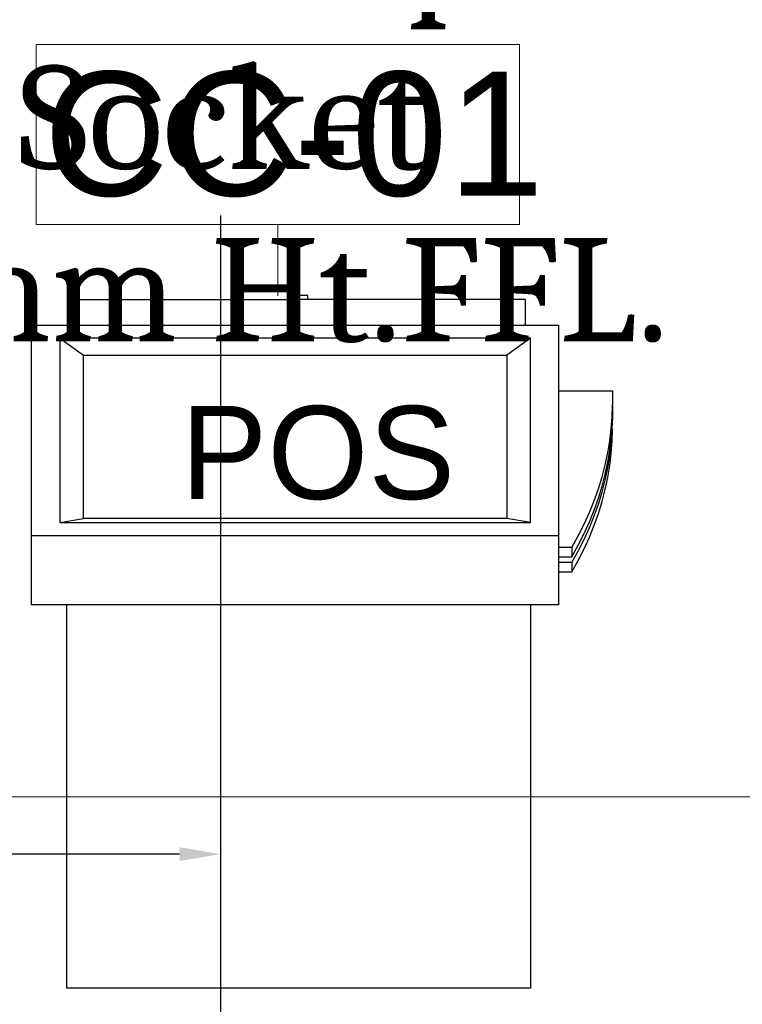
# Model space of a CAD drawing. Header units: millimetres. Extents: x 3351592 to 3400404, y -498420 to -470360.
# Tile 12 of 43: x 3355080 to 3355429, y -482253 to -481776. Entities that reach past the tile are written whole.
import ezdxf

# ---------------------------------------------------------------- set-up
doc = ezdxf.new("R2010")
doc.units = ezdxf.units.MM
doc.header["$LTSCALE"] = 3
doc.header["$MEASUREMENT"] = 0
doc.header["$PDMODE"] = 3
doc.header["$PDSIZE"] = -1
doc.layers.get('0').update_dxf_attribs({"linetype": 'CONTINUOUS'})
doc.layers.get('Defpoints').update_dxf_attribs({"linetype": 'CONTINUOUS'})
doc.layers.add('Civil-Wall-Text', color=7, linetype='CONTINUOUS', lineweight=0)
doc.layers.add('Equip No.', color=1, linetype='CONTINUOUS', lineweight=15)
for name, color, linetype in [('ELECTRICAL', 7, 'CONTINUOUS'), ('Equip Name', 7, 'CONTINUOUS'), ('Equipment', 5, 'CONTINUOUS')]:
    doc.layers.add(name, color=color, linetype=linetype)
doc.styles.add('ARAIL', font='arial.ttf')
doc.styles.add('Arial', font='arial.ttf')
doc.styles.add('ROMANT', font='arial.ttf')
doc.styles.get("Standard").update_dxf_attribs({"font": 'arial.ttf'})
doc.dimstyles.new('TFS-Dim', dxfattribs={"dimtxt": 78, "dimasz": 20, "dimexe": 25, "dimexo": 25, "dimgap": 5, "dimtad": 0, "dimdec": 0, "dimzin": 0, "dimdsep": 46, "dimtxsty": 'Standard', "dimcen": 0.09, "dimclrd": 251, "dimclre": 251, "dimclrt": 251, "dimadec": 0, "dimazin": 0, "dimtfac": 1, "dimtdec": 0, "dimtofl": 0, "dimtmove": 0, "dimatfit": 3, "dimldrblk": 'DOT', "dimfxl": 0, "dimtolj": 1, "dimtzin": 0, "dimlwd": -1, "dimlwe": -1, "dimarcsym": 0})

# ---------------------------------------------------------------- blocks, each defined once
blk = doc.blocks.new('A$C80eb0365')
at = {"layer": 'Equipment'}
for p, q in [((270.57, 221.24), (114.17, 221.24)), ((114.17, 221.24), (114.17, 91.95)), ((270.57, 91.95), (270.57, 221.24)), ((102.29, 91.95), (102.29, 68.58)), ((114.17, 91.95), (102.29, 91.95)), ((270.57, 91.95), (114.17, 91.95)), ((280.11, 91.95), (270.57, 91.95)), ((280.11, 80.83), (280.11, 91.95)), ((280.11, 80.83), (284.58, 80.83)), ((280.11, 77.69), (280.11, 80.83)), ((284.58, 80.83), (286.74, 76.94)), ((284.58, 77.69), (284.58, 80.83)), ((284.58, 77.69), (280.11, 77.69)), ((280.11, 75.72), (280.11, 77.69)), ((284.58, 77.69), (286.74, 73.8)), ((286.74, 76.94), (288.72, 73.02)), ((280.11, 72.57), (280.11, 75.72)), ((280.11, 75.72), (284.58, 75.72)), ((284.58, 72.57), (284.58, 75.72)), ((284.58, 75.72), (286.74, 71.83)), ((286.74, 73.8), (288.72, 69.88)), ((284.58, 72.57), (280.11, 72.57)), ((280.11, 68.58), (280.11, 72.57)), ((284.58, 72.57), (286.74, 68.68)), ((286.74, 71.83), (288.72, 67.9)), ((288.72, 73.02), (290.52, 69.07)), ((288.72, 69.88), (290.52, 65.92)), ((102.29, 68.58), (280.11, 68.58)), ((102.29, 68.58), (102.29, -2.45)), ((280.11, 19.7), (280.11, 68.58)), ((286.74, 68.68), (288.72, 64.76)), ((288.72, 67.9), (290.52, 63.95)), ((290.52, 69.07), (292.13, 65.09)), ((111.81, 64.14), (119.75, 62.83)), ((111.81, 64.14), (270.58, 64.14)), ((111.81, 1.99), (111.81, 64.14)), ((270.58, 64.14), (262.64, 62.83)), ((270.58, 64.14), (270.58, 1.99)), ((288.72, 64.76), (290.52, 60.81)), ((290.52, 65.92), (292.13, 61.95)), ((290.52, 63.95), (292.13, 59.97)), ((292.13, 65.09), (293.55, 61.08)), ((262.64, 62.83), (119.75, 62.83)), ((119.75, 62.83), (119.75, 7.68)), ((262.64, 7.68), (262.64, 62.83)), ((290.52, 60.81), (292.13, 56.83)), ((292.13, 61.95), (293.55, 57.94)), ((292.13, 59.97), (293.55, 55.97)), ((293.55, 61.08), (294.79, 57.06)), ((292.13, 56.83), (293.55, 52.83)), ((293.55, 57.94), (294.79, 53.92)), ((294.79, 57.06), (295.84, 53.01)), ((293.55, 55.97), (294.79, 51.94)), ((294.79, 53.92), (295.84, 49.87)), ((293.55, 52.83), (294.79, 48.8)), ((294.79, 51.94), (295.84, 47.9)), ((295.84, 53.01), (296.7, 48.96)), ((295.84, 49.87), (296.7, 45.81)), ((294.79, 48.8), (295.84, 44.76)), ((295.84, 47.9), (296.7, 43.84)), ((296.7, 48.96), (297.37, 44.89)), ((295.84, 44.76), (296.7, 40.7)), ((296.7, 45.81), (297.37, 41.74)), ((296.7, 43.84), (297.37, 39.77)), ((297.37, 44.89), (297.84, 40.81)), ((296.7, 40.7), (297.37, 36.63)), ((297.37, 41.74), (297.84, 37.66)), ((297.84, 40.81), (298.13, 36.72)), ((297.37, 39.77), (297.84, 35.69)), ((297.37, 36.63), (297.84, 32.55)), ((297.84, 37.66), (298.13, 33.58)), ((298.13, 36.72), (298.23, 32.63)), ((297.84, 35.69), (298.13, 31.6)), ((298.13, 33.58), (298.23, 29.49)), ((297.84, 32.55), (298.13, 28.46)), ((298.13, 31.6), (298.23, 27.52)), ((298.13, 28.46), (298.23, 24.82)), ((298.23, 27.52), (298.23, 29.49)), ((298.23, 24.82), (298.23, 27.52)), ((298.23, 24.82), (298.23, 24.37)), ((298.23, 19.7), (298.23, 24.37)), ((280.11, 19.7), (298.23, 19.7)), ((280.11, -2.45), (280.11, 19.7)), ((111.81, 1.99), (119.75, 7.68)), ((119.75, 7.68), (262.64, 7.68)), ((270.58, 1.99), (262.64, 7.68)), ((270.58, 1.99), (111.81, 1.99)), ((102.29, -2.45), (115.82, -2.45)), ((115.82, -2.45), (115.82, -11.08)), ((115.82, -2.45), (268.93, -2.45)), ((268.93, -2.45), (268.93, -11.08)), ((268.93, -2.45), (280.11, -2.45)), ((115.82, -11.08), (189.28, -11.08)), ((189.28, -11.08), (189.28, -12.39)), ((195.46, -11.08), (189.28, -11.08)), ((195.46, -12.39), (189.28, -12.39)), ((195.46, -11.08), (195.46, -12.39)), ((268.93, -11.08), (195.46, -11.08))]:
    blk.add_line(p, q, dxfattribs=at)
blk = doc.blocks.new('*D220')
at = {"layer": 'Civil-Wall-Text', "color": 251, "ltscale": 3}
for p, q in [((3354851.76, -482460), (3354851.76, -482127.33)), ((3356961.69, -482460), (3356961.69, -482127.33)), ((3354871.76, -482152.33), (3355699.54, -482152.33)), ((3356941.69, -482152.33), (3356113.91, -482152.33))]:
    blk.add_line(p, q, dxfattribs=at)
for points in [[(3354871.76, -482149), (3354871.76, -482155.66), (3354851.76, -482152.33)], [(3356941.69, -482149), (3356941.69, -482155.66), (3356961.69, -482152.33)]]:
    blk.add_solid(points, dxfattribs=at)
at = {"layer": 'Defpoints', "color": 0, "ltscale": 3}
for p in [(3354851.76, -482152.33), (3354851.76, -482485), (3356961.69, -482485)]:
    blk.add_point(p, dxfattribs=at)
at = {"layer": 'Civil-Wall-Text', "color": 251, "ltscale": 3, "insert": (3355906.72, -482152.33), "char_height": 78, "attachment_point": 5}
blk.add_mtext("\\A1;2110 [7']", dxfattribs=at)
blk = doc.blocks.new('_Dot')
at = {"color": 0, "linetype": 'ByBlock', "lineweight": -2}
blk.add_line((-0.5, 0), (-1, 0), dxfattribs=at)
at = {"color": 0, "linetype": 'ByBlock', "lineweight": 0, "const_width": 0.5}
blk.add_lwpolyline([(-0.25, 0, 1), (0.25, 0, 1)], format="xyb", close=True, dxfattribs=at)
blk = doc.blocks.new('*D244')
at = {"layer": 'Defpoints', "color": 0, "ltscale": 3}
for p in [(3355176.99, -482180), (3355176.99, -482323.3), (3353901.76, -482390)]:
    blk.add_point(p, dxfattribs=at)
at = {"layer": 'ELECTRICAL', "color": 251, "ltscale": 3}
for p, q in [((3353901.76, -482365), (3353901.76, -482155)), ((3355176.99, -482298.3), (3355176.99, -482155)), ((3353921.76, -482180), (3354268.74, -482180)), ((3355156.99, -482180), (3354810, -482180))]:
    blk.add_line(p, q, dxfattribs=at)
for points in [[(3353921.76, -482176.67), (3353921.76, -482183.33), (3353901.76, -482180)], [(3355156.99, -482176.67), (3355156.99, -482183.33), (3355176.99, -482180)]]:
    blk.add_solid(points, dxfattribs=at)
at = {"layer": 'ELECTRICAL', "color": 251, "ltscale": 3, "insert": (3354539.37, -482180), "char_height": 78, "attachment_point": 5}
blk.add_mtext('\\A1;1275 [4\'-3"]', dxfattribs=at)

msp = doc.modelspace()

# ---------------------------------------------------------------- linework, layer by layer
at = {"layer": 'Equip No.'}
msp.add_line((3355204.55, -481875.42, 1169.34), (3355204.55, -481909.95, -4.89), dxfattribs=at)
at = {"layer": 'Equip No.', "elevation": 1169.34}
msp.add_lwpolyline([(3355087.65, -481875.42), (3355321.44, -481875.42), (3355321.44, -481788.29), (3355087.65, -481788.29)], close=True, dxfattribs=at)

# ---------------------------------------------------------------- block references
at = {"layer": 'Equipment', "xscale": -1.433887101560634, "yscale": 1.433887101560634, "zscale": 1.433887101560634, "rotation": 180}
msp.add_blockref('A$C80eb0365', (3354938.71, -481927.58), dxfattribs=at)

# ---------------------------------------------------------------- texts
at = {"layer": 'ELECTRICAL', "color": 7, "insert": (3354856.33, -481715.28, 0), "char_height": 50, "width": 604.0763, "attachment_point": 1, "style": 'ARAIL'}
msp.add_mtext('{\\fCambria|b0|i0|c0|p18;4Nos.5/15Amp.\\PSwitch Socket @450mm Ht.FFL.}', dxfattribs=at)
at = {"layer": 'Equip Name', "insert": (3355157.51, -482008.85), "char_height": 45, "attachment_point": 7, "style": 'ROMANT'}
msp.add_mtext_dynamic_manual_height_columns('POS ', width=676.3693, gutter_width=12.5, heights=[0], dxfattribs=at)
at = {"layer": 'Equip No.', "color": 7, "insert": (3354832.79, -481862.35, 2286.73), "char_height": 60, "attachment_point": 7, "style": 'Arial'}
msp.add_mtext_dynamic_manual_height_columns('{\\W5.547;  }CC-01', width=739.3572, gutter_width=15, heights=[46.53], dxfattribs=at)

# ---------------------------------------------------------------- dimensions: what is measured, and where the dimension line sits
at = {"layer": 'Civil-Wall-Text', "ltscale": 3}
dim = msp.add_linear_dim(base=(3354851.76, -482152.33), p1=(3356961.69, -482485), p2=(3354851.76, -482485), dimstyle='TFS-Dim', dxfattribs=at)
dim.commit()
dim.dimension.update_dxf_attribs({"geometry": '*D220', "text_midpoint": (3355906.72, -482152.33)})
at = {"layer": 'ELECTRICAL', "ltscale": 3}
dim = msp.add_linear_dim(base=(3355176.99, -482180), p1=(3353901.76, -482390), p2=(3355176.99, -482323.3), dimstyle='TFS-Dim', dxfattribs=at)
dim.commit()
dim.dimension.update_dxf_attribs({"geometry": '*D244', "text_midpoint": (3354539.37, -482180)})

# ---------------------------------------------------------------- leaders
msp.add_leader([(3355176.99, -482323.3), (3355176.99, -481871.14)], dimstyle='TFS-Dim', override={"dimgap": 5, "dimtad": 0}, dxfattribs=at)

doc.saveas('drawing.dxf')
